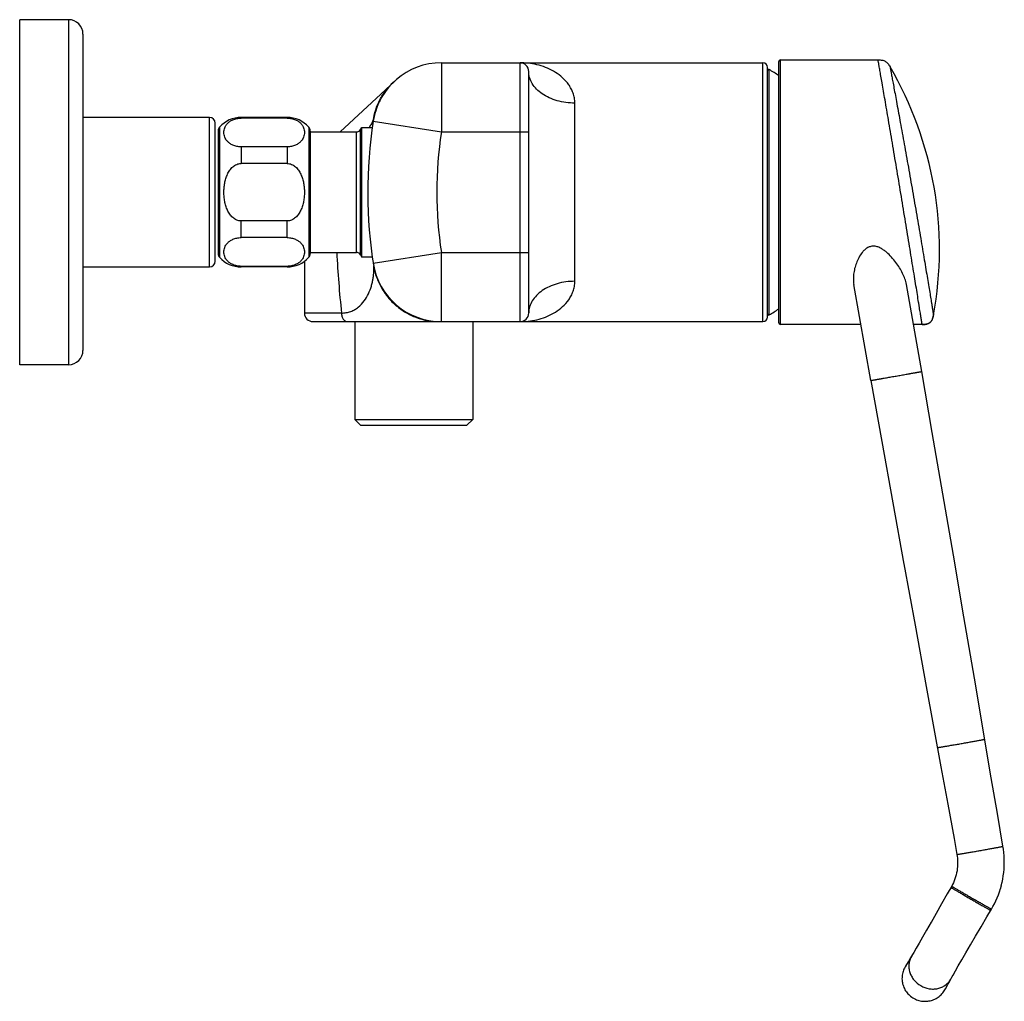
# Model space of a CAD drawing. Header units: millimetres. Extents: x 98 to 585, y 62 to 495.
# Tile 6 of 6: x 413 to 585, y 324 to 495. Entities that reach past the tile are written whole.
import ezdxf

# ---------------------------------------------------------------- set-up
doc = ezdxf.new("R2010")
doc.units = ezdxf.units.MM
doc.header["$LTSCALE"] = 46.255
doc.layers.get('0').update_dxf_attribs({"linetype": 'CONTINUOUS'})

msp = doc.modelspace()

# ---------------------------------------------------------------- linework, layer by layer
at = {"color": 7, "linetype": 'CONTINUOUS'}
for p, q in [((413.5, 435.17), (413.5, 495.17)), ((422, 495.17), (413.5, 495.17)), ((424.5, 492.67), (424.5, 437.67)), ((545.45, 442.47), (545.45, 487.87)), ((545.75, 488.17), (562.73, 488.17)), ((486.81, 487.67), (542.7, 487.67)), ((502, 444.17), (502, 486.17)), ((543.5, 443.47), (543.5, 486.87)), ((478.63, 484.45), (469.19, 475.65)), ((478.63, 484.45), (478.6, 484.41)), ((478.39, 484.22), (478.39, 484.22)), ((478.4, 484.22), (478.39, 484.22)), ((446.5, 478.17), (424.5, 478.17)), ((460, 478.17), (452, 478.17)), ((460, 478.06), (452, 478.06)), ((447.5, 453.17), (447.5, 477.17)), ((472.73, 476.05), (472.94, 476.42)), ((472.94, 476.42), (472.94, 453.92)), ((472.94, 476.42), (474.79, 476.42)), ((448, 475.81), (448, 454.52)), ((464, 475.81), (464, 454.52)), ((464, 475.65), (472.04, 475.65)), ((460, 473.06), (452, 473.06)), ((460, 470.17), (452, 470.17)), ((460, 460.17), (452, 460.17)), ((460, 457.28), (452, 457.28)), ((464, 454.69), (472.04, 454.69)), ((472.73, 454.29), (472.94, 453.92)), ((472.94, 453.92), (474.79, 453.92)), ((424.5, 452.17), (446.5, 452.17)), ((460, 452.28), (452, 452.28)), ((460, 452.17), (452, 452.17)), ((463, 453.17), (463, 444.17)), ((474.98, 452.68), (475, 452.57)), ((475.01, 452.48), (475.02, 452.41)), ((475.04, 452.32), (475.03, 452.36)), ((561.46, 432.43), (558.51, 449.15)), ((570.32, 434), (567.65, 449.15)), ((572.32, 443.63), (572.35, 443.75)), ((572.35, 443.75), (572.36, 443.81)), ((464.5, 442.67), (542.7, 442.67)), ((471.75, 442.67), (471.75, 425.67)), ((492.25, 442.67), (492.25, 425.67)), ((559.74, 442.17), (545.75, 442.17)), ((570.45, 442.17), (568.88, 442.17)), ((422, 435.17), (413.5, 435.17)), ((572.15, 423.38), (570.32, 434)), ((561.46, 432.43), (563.37, 421.84)), ((471.75, 425.67), (472.75, 424.67)), ((471.75, 425.67), (492.25, 425.67)), ((472.75, 424.67), (491.25, 424.67)), ((492.25, 425.67), (491.25, 424.67)), ((573.98, 412.71), (572.15, 423.38)), ((563.37, 421.84), (565.3, 411.18)), ((575.81, 402.04), (573.98, 412.71)), ((565.3, 411.18), (567.23, 400.52)), ((577.63, 391.36), (575.81, 402.04)), ((567.23, 400.53), (569.17, 389.87)), ((579.46, 380.68), (577.63, 391.36)), ((569.17, 389.87), (571.11, 379.21)), ((582.41, 363.36), (579.46, 380.69)), ((571.11, 379.21), (573.65, 365.23)), ((573.65, 365.24), (574.84, 358.74)), ((583.47, 357.12), (582.41, 363.36)), ((574.84, 358.75), (575.93, 352.77)), ((584.44, 351.44), (583.47, 357.12)), ((575.93, 352.77), (576.43, 350.03)), ((584.52, 350.92), (584.44, 351.44)), ((584.59, 350.34), (584.52, 350.92)), ((576.43, 350.03), (576.48, 349.72)), ((576.48, 349.73), (576.52, 349.36)), ((576.52, 349.36), (576.55, 348.99)), ((584.64, 349.76), (584.59, 350.34)), ((584.66, 349.18), (584.64, 349.76)), ((576.5, 347.54), (576.45, 347.17)), ((576.54, 347.9), (576.5, 347.53)), ((576.56, 348.26), (576.54, 347.9)), ((576.55, 349), (576.56, 348.63)), ((576.56, 348.63), (576.56, 348.26)), ((584.62, 347.44), (584.66, 348.03)), ((584.67, 348.6), (584.66, 349.18)), ((584.66, 348.02), (584.67, 348.6)), ((576.09, 345.78), (575.96, 345.43)), ((576.2, 346.12), (576.09, 345.77)), ((576.3, 346.47), (576.2, 346.11)), ((576.38, 346.82), (576.3, 346.46)), ((576.45, 347.18), (576.38, 346.82)), ((584.4, 345.74), (584.5, 346.31)), ((584.5, 346.3), (584.57, 346.88)), ((584.57, 346.87), (584.62, 347.45)), ((575.52, 344.52), (574.76, 343.16)), ((575.66, 344.78), (575.66, 344.78)), ((575.96, 345.44), (575.82, 345.1)), ((583.83, 343.53), (584, 344.08)), ((584, 344.07), (584.16, 344.62)), ((584.15, 344.62), (584.29, 345.18)), ((584.29, 345.17), (584.4, 345.74)), ((574.76, 343.17), (573.77, 341.42)), ((583.2, 341.95), (583.43, 342.47)), ((583.43, 342.47), (583.64, 343)), ((583.64, 343), (583.83, 343.53)), ((573.78, 341.43), (572.83, 339.76)), ((582.45, 340.52), (582.7, 340.95)), ((582.7, 340.95), (582.96, 341.45)), ((582.96, 341.45), (583.21, 341.96)), ((572.84, 339.77), (571.96, 338.22)), ((580.64, 337.46), (581.66, 339.19)), ((581.66, 339.18), (582.45, 340.52)), ((571.96, 338.23), (571.17, 336.84)), ((579.67, 335.81), (580.64, 337.46)), ((570.47, 335.63), (569.87, 334.58)), ((571.17, 336.85), (570.47, 335.63)), ((578.78, 334.29), (579.67, 335.82)), ((569.87, 334.59), (569.36, 333.71)), ((577.98, 332.91), (578.78, 334.29)), ((568.71, 332.6), (568.39, 332.07)), ((568.95, 333), (568.71, 332.6)), ((569.37, 333.72), (568.94, 332.99)), ((577.27, 331.7), (577.98, 332.92)), ((567.57, 330.73), (567.53, 330.67)), ((567.53, 330.67), (567.53, 330.66)), ((567.65, 330.86), (567.57, 330.73)), ((567.78, 331.06), (567.65, 330.86)), ((567.94, 331.33), (567.78, 331.06)), ((568.14, 331.66), (567.94, 331.32)), ((568.39, 332.07), (568.14, 331.66)), ((576.17, 329.78), (576.67, 330.66)), ((576.67, 330.66), (577.27, 331.71)), ((575.23, 328.12), (575.53, 328.66)), ((575.53, 328.66), (575.76, 329.07)), ((575.76, 329.06), (576.17, 329.79)), ((574.55, 326.87), (574.66, 327.08)), ((574.66, 327.08), (574.81, 327.36)), ((574.81, 327.35), (575, 327.7)), ((575, 327.7), (575.23, 328.12)), ((574.45, 326.67), (574.48, 326.74)), ((574.48, 326.74), (574.55, 326.87))]:
    msp.add_line(p, q, dxfattribs=at)
at = {"color": 9, "linetype": 'CONTINUOUS'}
for p, q in [((422, 495.17), (422, 435.17)), ((545.75, 442.17), (545.75, 488.17)), ((486.81, 487.67), (486.81, 475.67)), ((500.5, 442.67), (500.5, 487.67)), ((542.7, 442.67), (542.7, 487.67)), ((543.8, 443.84), (543.8, 486.5)), ((478.39, 484.22), (478.39, 484.22)), ((510, 449.68), (510, 480.66)), ((446.5, 452.17), (446.5, 478.17)), ((452, 478.17), (452, 478.06)), ((460, 478.17), (460, 478.06)), ((448.25, 476.48), (448.25, 453.86)), ((463.75, 476.48), (463.75, 453.86)), ((472.73, 454.29), (472.73, 476.05)), ((474.96, 477.52), (486.81, 475.67)), ((472.04, 454.69), (472.04, 475.65)), ((486.81, 475.67), (502, 475.67)), ((452, 473.06), (452, 470.17)), ((460, 473.06), (460, 470.17)), ((452, 457.28), (452, 460.17)), ((460, 457.28), (460, 460.17)), ((474.96, 452.82), (486.81, 454.67)), ((486.81, 442.67), (486.81, 454.67)), ((486.81, 454.67), (502, 454.67)), ((452, 452.17), (452, 452.28)), ((460, 452.17), (460, 452.28))]:
    msp.add_line(p, q, dxfattribs=at)
at = {"color": 7, "linetype": 'CONTINUOUS'}
for points in [[(570.45, 442.17), (570.58, 442.17), (570.7, 442.17), (570.81, 442.18), (570.92, 442.19), (571.03, 442.21), (571.13, 442.23), (571.23, 442.25), (571.33, 442.28), (571.42, 442.32), (571.51, 442.36), (571.6, 442.41), (571.68, 442.46), (571.76, 442.52), (571.83, 442.59), (571.9, 442.66), (571.96, 442.74), (572.02, 442.82), (572.07, 442.9), (572.12, 442.99), (572.16, 443.09), (572.2, 443.19), (572.24, 443.29), (572.27, 443.4), (572.3, 443.51), (572.32, 443.63)], [(575.82, 345.11), (575.66, 344.78), (575.52, 344.52)], [(567.53, 330.66), (567.41, 330.48), (567.31, 330.28), (567.22, 330.09), (567.14, 329.88), (567.06, 329.68), (567.01, 329.47), (566.96, 329.25), (566.92, 329.04), (566.9, 328.82), (566.89, 328.61), (566.88, 328.39), (566.9, 328.17), (566.92, 327.95), (566.95, 327.74), (567, 327.52), (567.06, 327.31), (567.13, 327.11), (567.21, 326.9), (567.3, 326.71), (567.4, 326.51), (567.52, 326.33), (567.64, 326.15), (567.77, 325.97), (567.92, 325.81), (568.07, 325.65), (568.22, 325.5), (568.39, 325.36), (568.57, 325.23), (568.75, 325.11), (568.88, 325.02)], [(568.88, 325.02), (569.02, 324.95), (569.22, 324.85), (569.42, 324.77), (569.62, 324.69), (569.83, 324.63), (570.04, 324.58), (570.26, 324.54), (570.47, 324.51), (570.69, 324.49), (570.91, 324.49), (571.13, 324.5), (571.35, 324.51), (571.56, 324.55), (571.78, 324.59), (571.99, 324.64), (572.2, 324.71), (572.4, 324.79), (572.6, 324.88), (572.8, 324.97), (572.98, 325.08), (573.17, 325.2), (573.34, 325.33), (573.51, 325.47), (573.67, 325.62), (573.82, 325.78), (573.97, 325.94), (574.1, 326.11), (574.23, 326.29), (574.34, 326.48), (574.45, 326.67)]]:
    msp.add_lwpolyline(points, dxfattribs=at)
for centre, radius, start, end in [((422, 492.67), 2.5, 0, 90), ((545.75, 487.87), 0.3, 90, 180), ((486.81, 475.67), 12, 90, 171.1173), ((500.5, 486.17), 1.5, 0, 90), ((542.7, 486.87), 0.8, 0, 90), ((543.7, 486.32), 0.2, 59.7054, 180), ((531.34, 465.17), 24.7, 55.1652, 59.7054), ((510.4, 455.21), 63, 349.5761, 30.2873), ((486.84, 475.64), 12.03, 133.2182, 134.5429), ((486.86, 475.62), 12.07, 133.3008, 134.5461), ((446.5, 477.17), 1, 0, 90), ((452, 473.17), 5, 90, 138.5904), ((460, 473.17), 5, 41.4096, 90), ((449, 475.81), 1, 138.5904, 180), ((463, 475.81), 1, 0, 41.4096), ((472.04, 476.45), 0.8, 270, 330), ((554, 465.17), 80, 171.1173, 189.2429), ((449, 454.52), 1, 180, 221.4096), ((452, 457.17), 5, 221.4096, 270), ((460, 457.17), 5, 270, 318.5904), ((463, 454.52), 1, 318.5904, 360), ((472.04, 453.89), 0.8, 30, 90), ((446.5, 453.17), 1, 270, 360), ((486.81, 454.67), 12, 188.8827, 270), ((464.5, 444.17), 1.5, 180, 270), ((500.5, 444.17), 1.5, 270, 360), ((542.7, 443.47), 0.8, 270, 360), ((543.7, 444.01), 0.2, 180, 300.2946), ((531.34, 465.17), 24.7, 300.2946, 304.8348), ((562.14, 445.68), 10.39, 348.9506, 349.6159), ((545.75, 442.47), 0.3, 180, 270), ((570.4, 454.13), 11.96, 269.9615, 270.5171), ((422, 437.67), 2.5, 270, 360)]:
    msp.add_arc(centre, radius, start, end, dxfattribs=at)
at = {"color": 9, "linetype": 'CONTINUOUS'}
for centre, radius, start, end in [((500.5, 474.78), 12.89, 88.9462, 89.9995), ((486.83, 475.66), 12.02, 135.6173, 150.9435), ((486.78, 475.7), 11.95, 134.5778, 135.6096), ((486.88, 475.62), 12.08, 150.9382, 154.1177), ((471.33, 479.32), 3.99, 333.6238, 334.0667), ((554, 465.17), 68, 171.1173, 188.8827), ((667.02, 464.82), 198.66, 182.9242, 185.9685), ((500.5, 455.56), 12.89, 270.0004, 271.0537)]:
    msp.add_arc(centre, radius, start, end, dxfattribs=at)
at = {"color": 7, "linetype": 'CONTINUOUS'}
for points, knots in [([(562.73, 488.17), (562.84, 488.17), (563.07, 488.17), (563.4, 488.15), (563.71, 488.08), (563.98, 487.96), (564.23, 487.78), (564.44, 487.55), (564.62, 487.28), (564.74, 487.08), (564.8, 486.98)], [0, 0, 0, 0, 0.135384, 0.264617, 0.385081, 0.499703, 0.614451, 0.735168, 0.864571, 1, 1, 1, 1]), ([(452, 473.06), (451.74, 473.06), (451.24, 473.11), (450.57, 473.32), (450.03, 473.62), (449.62, 473.98), (449.33, 474.36), (449.07, 474.87), (448.95, 475.56), (449.07, 476.25), (449.33, 476.76), (449.62, 477.15), (450.03, 477.5), (450.57, 477.8), (451.24, 478.01), (451.74, 478.06), (452, 478.06)], [0, 0, 0, 0, 0.090311, 0.171666, 0.24178, 0.302575, 0.356771, 0.406692, 0.5, 0.593308, 0.643229, 0.697425, 0.75822, 0.828334, 0.909689, 1, 1, 1, 1]), ([(460, 478.06), (460.26, 478.06), (460.76, 478.01), (461.43, 477.8), (461.97, 477.5), (462.38, 477.15), (462.67, 476.76), (462.92, 476.25), (463.05, 475.56), (462.92, 474.87), (462.67, 474.36), (462.38, 473.98), (461.97, 473.62), (461.43, 473.32), (460.76, 473.11), (460.26, 473.06), (460, 473.06)], [0, 0, 0, 0, 0.090311, 0.171666, 0.24178, 0.302575, 0.356771, 0.406692, 0.5, 0.593308, 0.643229, 0.697425, 0.75822, 0.828333, 0.909689, 1, 1, 1, 1]), ([(449, 465.17), (449, 465.44), (449.02, 465.97), (449.13, 466.76), (449.32, 467.54), (449.6, 468.29), (449.99, 468.99), (450.52, 469.61), (451.09, 469.98), (451.6, 470.14), (451.86, 470.17), (452, 470.17)], [0, 0, 0, 0, 0.125115, 0.250224, 0.375324, 0.500397, 0.625419, 0.750321, 0.874989, 0.937499, 1, 1, 1, 1]), ([(460, 470.17), (460.13, 470.17), (460.4, 470.14), (460.91, 469.98), (461.48, 469.61), (462, 468.99), (462.39, 468.29), (462.68, 467.54), (462.87, 466.76), (462.97, 465.97), (463, 465.44), (463, 465.17)], [0, 0, 0, 0, 0.062501, 0.125011, 0.249679, 0.374581, 0.499603, 0.624676, 0.749776, 0.874885, 1, 1, 1, 1]), ([(452, 460.17), (451.86, 460.17), (451.6, 460.2), (451.09, 460.36), (450.52, 460.73), (449.99, 461.34), (449.6, 462.04), (449.32, 462.79), (449.13, 463.57), (449.02, 464.37), (449, 464.9), (449, 465.17)], [0, 0, 0, 0, 0.062501, 0.125011, 0.249679, 0.374581, 0.499603, 0.624676, 0.749776, 0.874885, 1, 1, 1, 1]), ([(463, 465.17), (463, 464.9), (462.97, 464.37), (462.87, 463.57), (462.68, 462.79), (462.39, 462.04), (462, 461.34), (461.48, 460.73), (460.91, 460.36), (460.4, 460.2), (460.13, 460.17), (460, 460.17)], [0, 0, 0, 0, 0.125115, 0.250224, 0.375324, 0.500397, 0.625419, 0.750321, 0.874989, 0.937499, 1, 1, 1, 1]), ([(452, 452.28), (451.74, 452.28), (451.24, 452.33), (450.57, 452.54), (450.03, 452.84), (449.62, 453.19), (449.33, 453.57), (449.07, 454.09), (448.95, 454.78), (449.07, 455.46), (449.33, 455.98), (449.62, 456.36), (450.03, 456.71), (450.57, 457.01), (451.24, 457.23), (451.74, 457.28), (452, 457.28)], [0, 0, 0, 0, 0.090311, 0.171666, 0.24178, 0.302575, 0.356771, 0.406692, 0.5, 0.593308, 0.643229, 0.697425, 0.75822, 0.828333, 0.909689, 1, 1, 1, 1]), ([(460, 457.28), (460.26, 457.28), (460.76, 457.23), (461.43, 457.01), (461.97, 456.71), (462.38, 456.36), (462.67, 455.98), (462.92, 455.46), (463.05, 454.78), (462.92, 454.09), (462.67, 453.57), (462.38, 453.19), (461.97, 452.84), (461.43, 452.54), (460.76, 452.33), (460.26, 452.28), (460, 452.28)], [0, 0, 0, 0, 0.090311, 0.171666, 0.24178, 0.302575, 0.356771, 0.406692, 0.5, 0.593308, 0.643229, 0.697425, 0.75822, 0.828333, 0.909689, 1, 1, 1, 1]), ([(561.91, 455.79), (561.71, 455.79), (561.32, 455.73), (560.79, 455.48), (560.34, 455.12), (559.84, 454.57), (559.36, 453.81), (558.93, 452.86), (558.64, 451.9), (558.46, 450.95), (558.41, 450.03), (558.46, 449.43), (558.51, 449.15)], [0, 0, 0, 0, 0.072316, 0.143568, 0.213309, 0.281565, 0.413931, 0.541361, 0.663762, 0.780946, 0.892883, 1, 1, 1, 1]), ([(567.65, 449.15), (567.59, 449.47), (567.41, 450.12), (567, 451.08), (566.47, 452.04), (565.82, 452.99), (565.07, 453.91), (564.35, 454.62), (563.7, 455.13), (563.16, 455.47), (562.56, 455.72), (562.13, 455.79), (561.91, 455.79)], [0, 0, 0, 0, 0.105913, 0.218809, 0.337836, 0.462072, 0.590747, 0.723336, 0.791092, 0.859824, 0.929545, 1, 1, 1, 1]), ([(572.33, 443.69), (572.29, 443.47), (572.19, 443.03), (571.79, 442.48), (571.18, 442.19), (570.73, 442.17), (570.51, 442.17)], [0, 0, 0, 0, 0.25733, 0.500336, 0.742922, 1, 1, 1, 1])]:
    msp.add_open_spline(points, degree=3, knots=knots, dxfattribs=at)
at = {"color": 9, "linetype": 'CONTINUOUS'}
for points, knots in [([(570.39, 442.17), (570.39, 442.17), (570.39, 442.17), (570.39, 442.17), (570.39, 442.18), (570.39, 442.19), (570.39, 442.2), (570.38, 442.21), (570.38, 442.23), (570.38, 442.25), (570.37, 442.29), (570.36, 442.35), (570.35, 442.42), (570.34, 442.51), (570.32, 442.61), (570.3, 442.73), (570.27, 442.91), (570.23, 443.17), (570.17, 443.53), (570.11, 443.93), (570.03, 444.39), (569.95, 444.89), (569.87, 445.44), (569.73, 446.27), (569.55, 447.42), (569.31, 448.92), (569.04, 450.57), (568.75, 452.36), (568.44, 454.27), (568.11, 456.29), (567.77, 458.38), (567.29, 461.29), (566.68, 464.98), (565.95, 469.38), (565.23, 473.63), (564.56, 477.58), (563.97, 481.06), (563.52, 483.6), (563.23, 485.3), (563.06, 486.29), (562.92, 487.07), (562.83, 487.59), (562.77, 487.89), (562.75, 488.04), (562.73, 488.13), (562.73, 488.17)], [0, 0, 0, 0, 0.000038, 0.000085, 0.000151, 0.00034, 0.000604, 0.000943, 0.001357, 0.001845, 0.002409, 0.003759, 0.005407, 0.00735, 0.009589, 0.012121, 0.014947, 0.021469, 0.029136, 0.037926, 0.047816, 0.058786, 0.07081, 0.083854, 0.112863, 0.14553, 0.181537, 0.22054, 0.26217, 0.306022, 0.351689, 0.39876, 0.495359, 0.592274, 0.685938, 0.772839, 0.849592, 0.913082, 0.938991, 0.960603, 0.977685, 0.99003, 0.994377, 0.997494, 1, 1, 1, 1]), ([(510, 480.66), (510, 480.96), (509.95, 481.55), (509.72, 482.4), (509.39, 483.17), (508.82, 484.1), (507.93, 485.1), (506.66, 486.04), (505.27, 486.76), (503.32, 487.43), (501.76, 487.65), (500.73, 487.67)], [0, 0, 0, 0, 0.070827, 0.138622, 0.20419, 0.268172, 0.39296, 0.515621, 0.637288, 0.758502, 1, 1, 1, 1]), ([(510, 480.66), (508.97, 480.66), (507.43, 480.86), (505.56, 481.54), (504.34, 482.22), (503.34, 483.05), (502.58, 484.01), (502.11, 485.06), (502, 485.81), (502, 486.17)], [0, 0, 0, 0, 0.28946, 0.427517, 0.557954, 0.679608, 0.79254, 0.898312, 1, 1, 1, 1]), ([(564.8, 486.98), (564.8, 486.97), (564.81, 486.93), (564.82, 486.86), (564.85, 486.72), (564.88, 486.54), (564.93, 486.3), (565, 485.88), (565.12, 485.24), (565.3, 484.32), (565.5, 483.22), (565.74, 481.95), (566.11, 479.95), (566.62, 477.13), (567.29, 473.45), (568, 469.47), (568.72, 465.35), (569.44, 461.22), (570.02, 457.85), (570.45, 455.27), (570.76, 453.47), (571.04, 451.78), (571.3, 450.21), (571.54, 448.79), (571.75, 447.53), (571.9, 446.58), (572.01, 445.92), (572.08, 445.48), (572.15, 445.1), (572.2, 444.76), (572.25, 444.48), (572.29, 444.24), (572.31, 444.08), (572.33, 443.98), (572.34, 443.92), (572.35, 443.87), (572.35, 443.84), (572.36, 443.82), (572.36, 443.81), (572.36, 443.81)], [0, 0, 0, 0, 0.00062, 0.002474, 0.005552, 0.009846, 0.015347, 0.022044, 0.038931, 0.060309, 0.085955, 0.115581, 0.148874, 0.225072, 0.311509, 0.40487, 0.50168, 0.598387, 0.691432, 0.735501, 0.777378, 0.816652, 0.852944, 0.885898, 0.915188, 0.940518, 0.951608, 0.96161, 0.970502, 0.978261, 0.984863, 0.990288, 0.994523, 0.996192, 0.99756, 0.998626, 0.999388, 0.999847, 1, 1, 1, 1]), ([(474.96, 477.66), (475.05, 478.29), (475.34, 479.52), (476.07, 481.26), (477.08, 482.86), (477.93, 483.79), (478.39, 484.22)], [0, 0, 0, 0, 0.250419, 0.500585, 0.750451, 1, 1, 1, 1]), ([(476.01, 480.9), (475.77, 480.39), (475.45, 479.6), (475.13, 478.51), (475.01, 477.94), (474.96, 477.66)], [0, 0, 0, 0, 0.492674, 0.748039, 1, 1, 1, 1]), ([(474.96, 477.66), (474.95, 477.66), (474.94, 477.63), (474.93, 477.6), (474.92, 477.58)], [0, 0, 0, 0, 0.228836, 1, 1, 1, 1]), ([(474.96, 477.66), (474.96, 477.65), (474.96, 477.6), (474.96, 477.56), (474.96, 477.52)], [0, 0, 0, 0, 0.256183, 1, 1, 1, 1]), ([(474.9, 477.55), (474.87, 477.48), (474.78, 477.32), (474.57, 476.94), (474.39, 476.64), (474.26, 476.42)], [0, 0, 0, 0, 0.185431, 0.417988, 1, 1, 1, 1]), ([(469.44, 444.17), (469.72, 444.16), (470.26, 444.2), (471.04, 444.41), (471.74, 444.74), (472.57, 445.31), (473.42, 446.23), (474.16, 447.49), (474.58, 448.61), (474.81, 449.51), (474.94, 450.17), (475.03, 450.8), (475.07, 451.38), (475.08, 451.82), (475.06, 452.12), (475.05, 452.26), (475.04, 452.32)], [0, 0, 0, 0, 0.075066, 0.147206, 0.217188, 0.28571, 0.419991, 0.552226, 0.681697, 0.744609, 0.805459, 0.863256, 0.916564, 0.963209, 0.983079, 1, 1, 1, 1]), ([(475.04, 452.32), (475.14, 451.66), (475.48, 450.36), (476.33, 448.52), (477.49, 446.85), (478.93, 445.4), (480.59, 444.21), (482.43, 443.33), (484.38, 442.79), (485.72, 442.67), (486.38, 442.67)], [0, 0, 0, 0, 0.123473, 0.248196, 0.37385, 0.5, 0.62615, 0.751804, 0.876527, 1, 1, 1, 1]), ([(500.73, 442.67), (501.76, 442.69), (503.32, 442.9), (505.27, 443.58), (506.66, 444.29), (507.93, 445.24), (508.82, 446.24), (509.39, 447.16), (509.72, 447.94), (509.95, 448.78), (510, 449.37), (510, 449.68)], [0, 0, 0, 0, 0.241498, 0.362712, 0.484379, 0.607041, 0.731827, 0.79581, 0.861378, 0.929173, 1, 1, 1, 1]), ([(510, 449.68), (508.97, 449.68), (507.43, 449.48), (505.56, 448.79), (504.34, 448.12), (503.34, 447.28), (502.58, 446.32), (502.11, 445.27), (502, 444.53), (502, 444.17)], [0, 0, 0, 0, 0.289461, 0.427518, 0.557955, 0.679608, 0.79254, 0.898312, 1, 1, 1, 1]), ([(463, 444.17), (464.07, 444.17), (465.68, 444.17), (467.83, 444.17), (468.91, 444.17), (469.44, 444.17)], [0, 0, 0, 0, 0.5, 0.75, 1, 1, 1, 1]), ([(469.44, 444.17), (469.44, 443.98), (469.49, 443.6), (469.67, 443.18), (469.87, 442.92), (470.05, 442.78), (470.23, 442.69), (470.37, 442.67), (470.43, 442.67)], [0, 0, 0, 0, 0.293754, 0.563657, 0.685172, 0.797, 0.900803, 1, 1, 1, 1]), ([(561.46, 432.43), (561.46, 432.43), (561.46, 432.43), (561.46, 432.43), (561.47, 432.43), (561.48, 432.43), (561.49, 432.44), (561.51, 432.44), (561.55, 432.45), (561.59, 432.46), (561.65, 432.47), (561.72, 432.48), (561.83, 432.5), (561.99, 432.53), (562.17, 432.56), (562.33, 432.58), (562.47, 432.61), (562.61, 432.64), (562.76, 432.66), (562.92, 432.69), (563.08, 432.72), (563.25, 432.75), (563.43, 432.78), (563.61, 432.81), (563.87, 432.86), (564.2, 432.92), (564.61, 432.99), (565.03, 433.06), (565.46, 433.14), (565.75, 433.19), (565.89, 433.21)], [0, 0, 0, 0, 0.000314, 0.001241, 0.002763, 0.004874, 0.007579, 0.010885, 0.019283, 0.030037, 0.043128, 0.058524, 0.076187, 0.118144, 0.168593, 0.196852, 0.227049, 0.259106, 0.292948, 0.328494, 0.365657, 0.404349, 0.444474, 0.485939, 0.528641, 0.617348, 0.70974, 0.804925, 0.901992, 1, 1, 1, 1]), ([(565.89, 433.21), (566.03, 433.24), (566.32, 433.29), (566.75, 433.36), (567.17, 433.44), (567.58, 433.51), (567.91, 433.57), (568.17, 433.61), (568.35, 433.65), (568.53, 433.68), (568.7, 433.71), (568.86, 433.74), (569.02, 433.77), (569.17, 433.79), (569.31, 433.82), (569.45, 433.84), (569.61, 433.87), (569.79, 433.9), (569.95, 433.93), (570.06, 433.95), (570.13, 433.96), (570.18, 433.97), (570.23, 433.98), (570.27, 433.98), (570.29, 433.99), (570.3, 433.99), (570.31, 433.99), (570.32, 433.99), (570.32, 434), (570.32, 434), (570.32, 434)], [0, 0, 0, 0, 0.098008, 0.195075, 0.29026, 0.382652, 0.471359, 0.514061, 0.555526, 0.595651, 0.634343, 0.671506, 0.707052, 0.740894, 0.772951, 0.803148, 0.831407, 0.881856, 0.923813, 0.941476, 0.956872, 0.969963, 0.980717, 0.989115, 0.992421, 0.995126, 0.997237, 0.998759, 0.999686, 1, 1, 1, 1]), ([(577.16, 369.3), (577.43, 369.35), (577.95, 369.44), (578.71, 369.58), (579.32, 369.69), (579.76, 369.77), (580.06, 369.82), (580.33, 369.87), (580.57, 369.92), (580.77, 369.96), (580.92, 369.99), (581.03, 370.01), (581.09, 370.02), (581.14, 370.03), (581.19, 370.04), (581.22, 370.05), (581.24, 370.06), (581.26, 370.06), (581.26, 370.06), (581.27, 370.06), (581.27, 370.06), (581.27, 370.06)], [0, 0, 0, 0, 0.194774, 0.38256, 0.5555, 0.634297, 0.707, 0.772899, 0.831305, 0.881696, 0.923679, 0.941383, 0.956817, 0.969925, 0.980677, 0.989062, 0.995069, 0.997179, 0.998695, 0.999623, 1, 1, 1, 1]), ([(573.04, 368.61), (573.04, 368.61), (573.04, 368.61), (573.04, 368.61), (573.05, 368.61), (573.06, 368.61), (573.09, 368.62), (573.12, 368.62), (573.16, 368.63), (573.22, 368.63), (573.28, 368.64), (573.39, 368.66), (573.54, 368.68), (573.75, 368.72), (573.99, 368.76), (574.26, 368.8), (574.55, 368.85), (575, 368.93), (575.6, 369.03), (576.37, 369.16), (576.89, 369.25), (577.16, 369.3)], [0, 0, 0, 0, 0.000377, 0.001305, 0.002821, 0.004931, 0.010938, 0.019323, 0.030075, 0.043183, 0.058617, 0.076321, 0.118304, 0.168695, 0.227101, 0.293, 0.365703, 0.4445, 0.61744, 0.805226, 1, 1, 1, 1]), ([(580.44, 350.7), (580.7, 350.74), (581.21, 350.84), (581.95, 350.97), (582.54, 351.07), (582.97, 351.15), (583.26, 351.21), (583.52, 351.26), (583.76, 351.3), (583.96, 351.34), (584.1, 351.37), (584.2, 351.39), (584.26, 351.4), (584.32, 351.41), (584.36, 351.42), (584.39, 351.43), (584.41, 351.43), (584.43, 351.44), (584.43, 351.44), (584.44, 351.44), (584.44, 351.44), (584.44, 351.44)], [0, 0, 0, 0, 0.195041, 0.382588, 0.555434, 0.63424, 0.70694, 0.772833, 0.831283, 0.881733, 0.92369, 0.941358, 0.95676, 0.969857, 0.980618, 0.989022, 0.99505, 0.997169, 0.99869, 0.999622, 1, 1, 1, 1]), ([(576.43, 350.03), (576.43, 350.03), (576.43, 350.03), (576.43, 350.03), (576.44, 350.03), (576.45, 350.03), (576.48, 350.03), (576.51, 350.04), (576.55, 350.04), (576.6, 350.05), (576.67, 350.06), (576.77, 350.07), (576.91, 350.1), (577.12, 350.13), (577.35, 350.17), (577.61, 350.21), (577.91, 350.26), (578.34, 350.33), (578.93, 350.43), (579.67, 350.56), (580.18, 350.65), (580.44, 350.7)], [0, 0, 0, 0, 0.000378, 0.00131, 0.002832, 0.00495, 0.010979, 0.019383, 0.030144, 0.043241, 0.058643, 0.076311, 0.118269, 0.168718, 0.227169, 0.293062, 0.365761, 0.444567, 0.617413, 0.804959, 1, 1, 1, 1]), ([(575.39, 344.29), (575.39, 344.29), (575.39, 344.29), (575.4, 344.29), (575.4, 344.29), (575.41, 344.28), (575.43, 344.27), (575.46, 344.25), (575.5, 344.23), (575.54, 344.2), (575.59, 344.17), (575.68, 344.12), (575.8, 344.04), (575.98, 343.94), (576.18, 343.82), (576.4, 343.69), (576.65, 343.54), (577.03, 343.32), (577.53, 343.03), (578.17, 342.66), (578.62, 342.4), (578.84, 342.27)], [0, 0, 0, 0, 0.000352, 0.001276, 0.002795, 0.004913, 0.01094, 0.019344, 0.030104, 0.043196, 0.058589, 0.07625, 0.118211, 0.168684, 0.227134, 0.293004, 0.365713, 0.44454, 0.617379, 0.804955, 1, 1, 1, 1]), ([(575.52, 344.52), (575.52, 344.52), (575.52, 344.52), (575.52, 344.51), (575.53, 344.51), (575.54, 344.5), (575.56, 344.49), (575.59, 344.47), (575.62, 344.45), (575.67, 344.42), (575.72, 344.39), (575.8, 344.34), (575.93, 344.26), (576.1, 344.16), (576.3, 344.04), (576.53, 343.91), (576.78, 343.76), (577.16, 343.55), (577.66, 343.25), (578.3, 342.88), (578.74, 342.62), (578.97, 342.49)], [0, 0, 0, 0, 0.000349, 0.00127, 0.002786, 0.0049, 0.010923, 0.019324, 0.030083, 0.043179, 0.058581, 0.076248, 0.118207, 0.168659, 0.227114, 0.293011, 0.365715, 0.444527, 0.617385, 0.804945, 1, 1, 1, 1]), ([(578.97, 342.49), (579.19, 342.36), (579.64, 342.11), (580.28, 341.74), (580.79, 341.45), (581.16, 341.23), (581.42, 341.09), (581.64, 340.96), (581.85, 340.85), (582.02, 340.75), (582.15, 340.68), (582.24, 340.63), (582.29, 340.6), (582.34, 340.57), (582.38, 340.55), (582.41, 340.54), (582.43, 340.53), (582.44, 340.52), (582.44, 340.52), (582.45, 340.52), (582.45, 340.52), (582.45, 340.52)], [0, 0, 0, 0, 0.195055, 0.382615, 0.555473, 0.634284, 0.706989, 0.772886, 0.83134, 0.881792, 0.923751, 0.941419, 0.956821, 0.969917, 0.980676, 0.989077, 0.9951, 0.997214, 0.99873, 0.999651, 1, 1, 1, 1]), ([(578.84, 342.27), (579.07, 342.14), (579.51, 341.89), (580.15, 341.52), (580.66, 341.23), (581.03, 341.01), (581.29, 340.87), (581.51, 340.74), (581.72, 340.62), (581.89, 340.53), (582.02, 340.45), (582.11, 340.41), (582.16, 340.38), (582.21, 340.35), (582.24, 340.33), (582.27, 340.32), (582.29, 340.3), (582.31, 340.3), (582.31, 340.3), (582.31, 340.3), (582.32, 340.3), (582.32, 340.3)], [0, 0, 0, 0, 0.195045, 0.382621, 0.55546, 0.634287, 0.706996, 0.772866, 0.831316, 0.881789, 0.92375, 0.941411, 0.956804, 0.969896, 0.980656, 0.98906, 0.995087, 0.997205, 0.998724, 0.999648, 1, 1, 1, 1]), ([(568.52, 332.28), (568.4, 332.08), (568.2, 331.65), (568.06, 330.95), (568.06, 330.23), (568.22, 329.51), (568.52, 328.82), (569.09, 327.97), (569.7, 327.47), (570.14, 327.21)], [0, 0, 0, 0, 0.11829, 0.23762, 0.358907, 0.482736, 0.609282, 0.738294, 1, 1, 1, 1]), ([(570.14, 327.21), (570.59, 326.95), (571.33, 326.68), (572.35, 326.6), (573.1, 326.69), (573.8, 326.92), (574.43, 327.27), (574.96, 327.75), (575.24, 328.13), (575.35, 328.34)], [0, 0, 0, 0, 0.261706, 0.390718, 0.517264, 0.641093, 0.76238, 0.88171, 1, 1, 1, 1])]:
    msp.add_open_spline(points, degree=3, knots=knots, dxfattribs=at)

doc.saveas('drawing.dxf')
